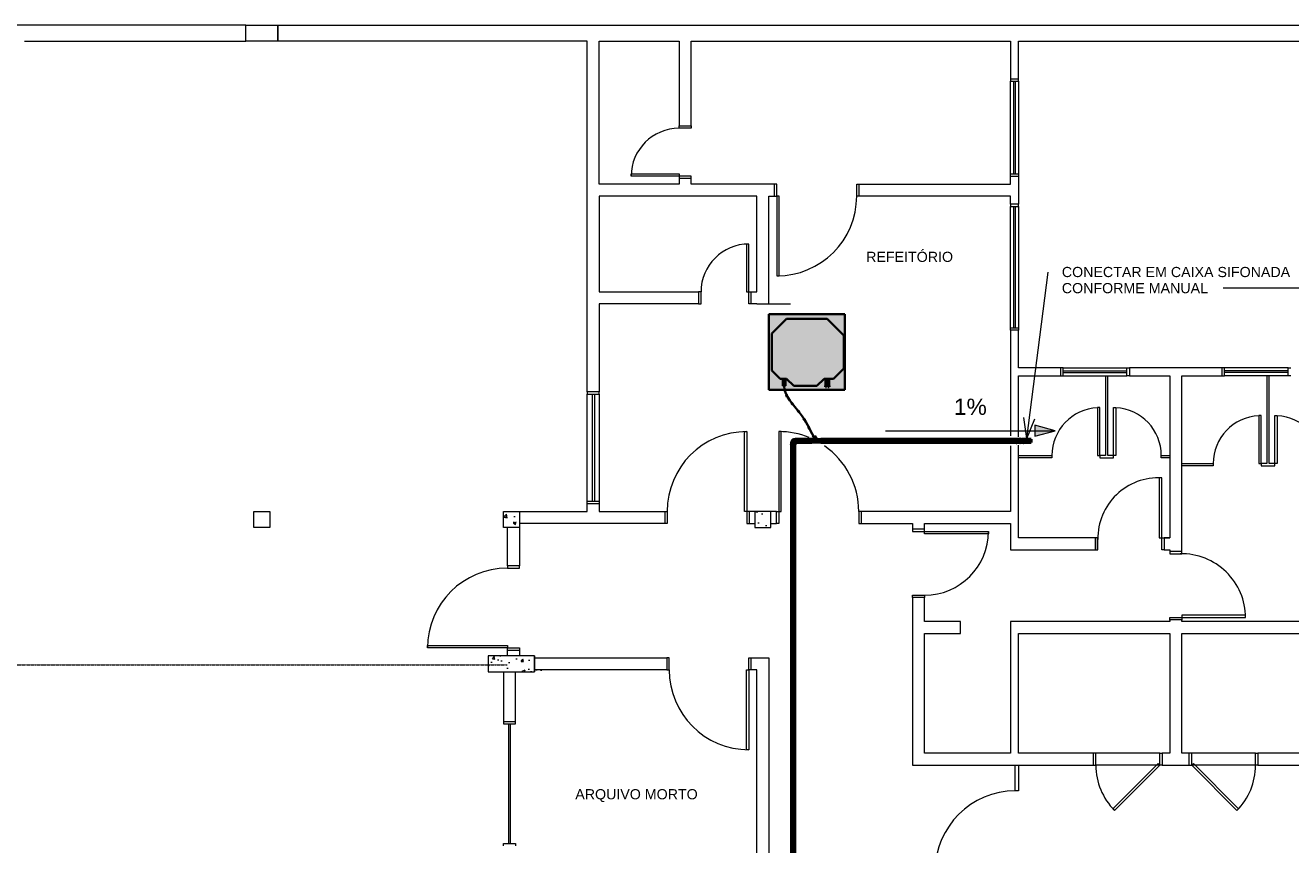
# Model space of a CAD drawing. Header units: millimetres. Extents: x -31934 to 141449, y -11043 to 10357.
# Tile 3 of 13: x -19022 to -3174, y 92 to 10357. Entities that reach past the tile are written whole.
import ezdxf

# ---------------------------------------------------------------- set-up
doc = ezdxf.new("R2010")
doc.units = ezdxf.units.MM
for name, pattern in [('Centro', [30, 12, -6, 6, -6]), ('IMPORT-DASHDOT', [10, 5, -2.5, 0, -2.5]), ('Oculto 1_5', [2.2, 1.5, -0.7])]:
    doc.linetypes.add(name, pattern=pattern)
for name, color, linetype, lineweight in [('A-DETL', 90, 'Oculto 1_5', 9), ('DIVISORIAS', 7, 'Continuous', 9), ('ESQ', 7, 'Continuous', 9), ('G-ANNO-DIMS', 111, 'Continuous', 9), ('G-ANNO-TEXT', 231, 'Continuous', 18), ('M-EQPM', 50, 'Continuous', 35), ('P-PIPE', 3, 'Continuous', 50), ('P-PIPE-CNTR', 3, 'Centro', 35), ('PAREDES', 7, 'Continuous', 9), ('PEM1-Layout Terreo_dwg', 8, 'Continuous', 9), ('PILAR', 7, 'Continuous', 9), ('PROJEÇÃO', 7, 'IMPORT-DASHDOT', 9)]:
    doc.layers.add(name, color=color, linetype=linetype, lineweight=lineweight)
doc.styles.add('Arial_1', font='arial.ttf', dxfattribs={"height": 204})
doc.styles.add('Arial_2', font='arial.ttf', dxfattribs={"height": 127.5})

# ---------------------------------------------------------------- blocks, each defined once
blk = doc.blocks.new('PEM1-Layout Terreo_dwg-1021386-PAVIMENTO TÉRREO TUBULAÇÃO FRIGORIGENA DRENO')
at = {"layer": 'PAREDES'}
h = blk.add_hatch(dxfattribs=at)
h.set_pattern_fill('FP_1', color=256, style=0, pattern_type=2)
h.set_pattern_definition([(50, (76778.18, 29331.68), (358.63, -31.376), [37.5, -412.5]), (355, (76778.18, 29331.68), (-69.376, 376.096), [30, -330]), (100.451, (76808.06, 29329.06), (289.257, 344.717), [31.87, -350.571]), (46.184, (76778.18, 29431.68), (533.62, -82.761), [56.25, -618.75]), (96.636, (76822.65, 29424.8), (467.33, 487.062), [47.805, -525.857]), (351.184, (76778.2, 29431.7), (467.333, 487.06), [45, -495]), (21, (76828.18, 29406.68), (298.454, -201.31), [37.5, -412.5]), (326, (76828.18, 29406.68), (121.657, 362.575), [30, -330]), (71.451, (76853.05, 29389.9), (420.112, 161.262), [31.87, -350.571]), (37.5, (76778.18, 29331.68), (6.08, 166.447), [0, -326, 0, -335, -331.25]), (37.5, (76778.18, 29331.68), (6.08, 166.447), [-661, 0, -331.25]), (7.5, (76778.18, 29331.68), (131.535, 197.206), [0, -191, 0, -318.5, -126.25]), (7.5, (76778.18, 29331.68), (131.535, 197.206), [-509.5, 0, -126.25]), (327.5, (76666.68, 29331.68), (266.9112, -11.2774), [0, -125, 0, -390, -517.5]), (327.5, (76666.68, 29331.68), (266.9112, -11.2774), [-515, 0, -517.5]), (317.5, (76616.68, 29331.68), (291.593, 50.0525), [0, -162.5, 0, -259, -367.5]), (317.5, (76616.68, 29331.68), (291.593, 50.0525), [-421.5, 0, -367.5])])
h.paths.add_polyline_path([(80428, 29332), (80318, 29532), (79738, 29532), (79738, 29332)])
h.paths.add_polyline_path([(83278, 31142), (83278, 31342), (83078, 31342), (83078, 31142)])
h.paths.add_polyline_path([(80128, 31142), (80128, 31342), (79928, 31342), (79928, 31142)])
at = {"layer": 'DIVISORIAS'}
blk.add_line((83103, 33942), (83525, 33942), dxfattribs=at)
at = {"layer": 'DIVISORIAS', "flags": 128}
blk.add_lwpolyline([(86378, 28162), (86378, 27841), (86338, 27841), (86338, 28162)], dxfattribs=at)
at = {"layer": 'ESQ'}
for p, q in [((86278, 35572), (86278, 36732)), ((86318, 36732), (86318, 35572)), ((86338, 36732), (86338, 35572)), ((86378, 36732), (86378, 35572)), ((86278, 33642), (86278, 35162)), ((86318, 35162), (86318, 33642)), ((86338, 35162), (86338, 33642)), ((86378, 35162), (86378, 33642)), ((86938, 33142), (87738, 33142)), ((89758, 33142), (88958, 33142)), ((86938, 33102), (87738, 33102)), ((86938, 33082), (87738, 33082)), ((86938, 33042), (87738, 33042)), ((89758, 33102), (88958, 33102)), ((89758, 33082), (88958, 33082)), ((89758, 33042), (88958, 33042)), ((80978, 31472), (80978, 32809)), ((81038, 32809), (81038, 31472)), ((81068, 32809), (81068, 31472)), ((81128, 32809), (81128, 31472)), ((87398, 32112), (87398, 32142)), ((87568, 32112), (87568, 32142)), ((89418, 32012), (89418, 32042)), ((89588, 32012), (89588, 32042)), ((79993, 28682), (79993, 27182)), ((80013, 28682), (80013, 27182)), ((88148, 28312), (87348, 28312)), ((89348, 28312), (88548, 28312)), ((88148, 28162), (87348, 28162)), ((89348, 28162), (88548, 28162))]:
    blk.add_line(p, q, dxfattribs=at)
at = {"layer": 'ESQ', "flags": 128}
for points in [[(86278, 36762), (86278, 36732), (86378, 36732), (86378, 36762)], [(82278, 36172), (82278, 36142), (82128, 36142), (82128, 36172)], [(82278, 35512), (82278, 35542), (82128, 35542), (82128, 35512)], [(86278, 35542), (86278, 35572), (86378, 35572), (86378, 35542)], [(83323, 35292), (83353, 35292), (83353, 35442), (83323, 35442)], [(84383, 35290), (84353, 35290), (84353, 35440), (84383, 35440)], [(86278, 35192), (86278, 35162), (86378, 35162), (86378, 35192)], [(82373, 33942), (82403, 33942), (82403, 34092), (82373, 34092)], [(83033, 33942), (83003, 33942), (83003, 34092), (83033, 34092)], [(86278, 33612), (86278, 33642), (86378, 33642), (86378, 33612)], [(86908, 33042), (86938, 33042), (86938, 33142), (86908, 33142)], [(87768, 33042), (87738, 33042), (87738, 33142), (87768, 33142)], [(88928, 33042), (88958, 33042), (88958, 33142), (88928, 33142)], [(89788, 33042), (89758, 33042), (89758, 33142), (89788, 33142)], [(87468, 33042), (87468, 32042), (87398, 32042), (87398, 32642), (87368, 32642), (87368, 32042), (87398, 32042), (87398, 32012), (87568, 32012), (87568, 32042), (87568, 32642), (87598, 32642), (87598, 32042), (87568, 32042)], [(87598, 32042), (87498, 32042), (87498, 33042)], [(89488, 33042), (89488, 31942), (89418, 31942), (89418, 32542), (89388, 32542), (89388, 31942), (89418, 31942), (89418, 31912), (89588, 31912), (89588, 31942), (89588, 32542), (89618, 32542), (89618, 31942), (89588, 31942)], [(89618, 31942), (89518, 31942), (89518, 33042)], [(80978, 32839), (80978, 32809), (81128, 32809), (81128, 32839)], [(86378, 32042), (86798, 32042), (86798, 32012), (86378, 32012)], [(88273, 32012), (88168, 32012), (88168, 32042), (88273, 32042)], [(88423, 31942), (88818, 31942), (88818, 31912), (88423, 31912)], [(80978, 31442), (80978, 31472), (81128, 31472), (81128, 31442)], [(81948, 31342), (81978, 31342), (81978, 31192), (81948, 31192)], [(83008, 31342), (82978, 31342), (82978, 31192), (83008, 31192)], [(83348, 31342), (83378, 31342), (83378, 31192), (83348, 31192)], [(84408, 31342), (84378, 31342), (84378, 31192), (84408, 31192)], [(85053, 31122), (85053, 31092), (85203, 31092), (85203, 31122)], [(87343, 30862), (87373, 30862), (87373, 31012), (87343, 31012)], [(88203, 30862), (88173, 30862), (88173, 31012), (88203, 31012)], [(88273, 30841), (88273, 30811), (88423, 30811), (88423, 30841)], [(79978, 30662), (79978, 30632), (80128, 30632), (80128, 30662)], [(85053, 30262), (85053, 30292), (85203, 30292), (85203, 30262)], [(88273, 29981), (88273, 30011), (88423, 30011), (88423, 29981)], [(79978, 29602), (79978, 29632), (80128, 29632), (80128, 29602)], [(81973, 29357), (82003, 29357), (82003, 29507), (81973, 29507)], [(83033, 29357), (83003, 29357), (83003, 29507), (83033, 29507)], [(79928, 28712), (79928, 28682), (80078, 28682), (80078, 28712)], [(87318, 28162), (87348, 28162), (87348, 28312), (87318, 28312)], [(88178, 28162), (88148, 28162), (88148, 28312), (88178, 28312)], [(88518, 28162), (88548, 28162), (88548, 28312), (88518, 28312)], [(89378, 28162), (89348, 28162), (89348, 28312), (89378, 28312)], [(79928, 27152), (79928, 27182), (80078, 27182), (80078, 27152)]]:
    blk.add_lwpolyline(points, dxfattribs=at)
for points in [[(82128, 35542), (81528, 35542), (81528, 35572), (82128, 35572)], [(83353, 35292), (83353, 34292), (83383, 34292), (83383, 35292)], [(83003, 34092), (83003, 34692), (82973, 34692), (82973, 34092)], [(82978, 31342), (82948, 31342), (82948, 32342), (82978, 32342)], [(83378, 31342), (83408, 31342), (83408, 32342), (83378, 32342)], [(88173, 31012), (88173, 31762), (88143, 31762), (88143, 31012)], [(85203, 31092), (86003, 31092), (86003, 31062), (85203, 31062)], [(88423, 30011), (89223, 30011), (89223, 30041), (88423, 30041)], [(79978, 29632), (78978, 29632), (78978, 29662), (79978, 29662)], [(83003, 29357), (83003, 28357), (82973, 28357), (82973, 29357)], [(87561, 27617), (88127, 28183), (88148, 28162), (87582, 27596)], [(89135, 27617), (88569, 28183), (88548, 28162), (89114, 27596)]]:
    blk.add_lwpolyline(points, close=True, dxfattribs=at)
at = {"layer": 'ESQ'}
for centre, radius, start, end in [((82128, 35542), 600, 90, 180), ((83353, 35292), 1000, 270, 0), ((83003, 34092), 600, 90, 180), ((87398, 32042), 600, 92.8624, 180), ((87568, 32042), 600, 0, 87.1376), ((89418, 31942), 600, 92.8624, 180), ((89588, 31942), 600, 0, 87.1376), ((82978, 31342), 1000, 90, 180), ((83378, 31342), 1000, 67.675, 90), ((83378, 31342), 1000, 0, 55.2359), ((88132, 31004), 759, 86.9015, 180.8991), ((85203, 31092), 800, 270, 360), ((88423, 30011), 800, 0, 91.4063), ((79978, 29632), 1000, 90, 180), ((83003, 29357), 1000, 180, 270), ((88148, 28162), 800, 180, 225), ((88548, 28162), 800, 315, 0), ((86338, 26841), 1000, 90, 180)]:
    blk.add_arc(centre, radius, start, end, dxfattribs=at)
at = {"layer": 'PAREDES'}
for p, q in [((73928, 37232), (76703, 37232)), ((86378, 32278), (86378, 33042)), ((86378, 31412), (86378, 32173)), ((86378, 31367), (86378, 32173)), ((83253, 31342), (83103, 31342))]:
    blk.add_line(p, q, dxfattribs=at)
at = {"layer": 'PAREDES', "flags": 128}
for points in [[(76703, 37432), (61028, 37432), (61028, 17532), (64928, 17532), (64928, 17632), (67928, 17632), (67928, 17532), (69128, 17532), (69128, 17632), (71978, 17632), (71978, 17832), (61228, 17832), (61228, 37232)], [(83103, 33942), (83033, 33942), (83033, 34092), (83103, 34092), (83103, 35292), (81128, 35292), (81128, 34092), (82373, 34092), (82373, 33942), (81128, 33942), (81128, 32842), (80978, 32842), (80978, 37232), (77103, 37232), (77103, 37432), (90319, 37432)], [(83253, 33942), (83253, 35292), (83323, 35292), (83323, 35442), (82278, 35442), (82278, 35512), (82128, 35512), (82128, 35442), (81128, 35442), (81128, 37232), (82128, 37232), (82128, 36172), (82278, 36172), (82278, 37232), (86278, 37232), (86278, 36762), (86378, 36762), (86378, 37232), (90219, 37232)], [(84383, 35290), (84383, 35440), (86278, 35440), (86278, 35542), (86378, 35542), (86378, 35292), (86378, 35192), (86278, 35192), (86278, 35292), (84383, 35292)], [(86378, 32278), (86378, 33042), (86908, 33042), (86908, 33142), (86378, 33142), (86378, 33612), (86278, 33612), (86278, 32288)], [(86378, 32278), (86378, 33042), (86908, 33042)], [(90318, 29962), (88423, 29962), (88423, 29982), (88273, 29982), (88273, 29962), (86278, 29962), (86278, 28312), (85203, 28312), (85203, 29812), (85653, 29812), (85653, 29962), (85203, 29962), (85203, 30262), (85053, 30262), (85053, 28162), (87318, 28162), (87318, 28312), (86378, 28312), (86378, 29812), (88273, 29812), (88273, 28312), (88178, 28312), (88178, 28162), (88518, 28162), (88518, 28312), (88423, 28312), (88423, 29812), (90318, 29812)], [(86278, 32163), (86278, 31348), (86278, 31342), (84408, 31342), (84408, 31192), (85053, 31192), (85053, 31122), (85203, 31122), (85203, 31192), (86278, 31192), (86278, 30862), (87343, 30862), (87343, 31012), (87343, 30862), (87343, 31012), (86378, 31012), (86378, 32173)], [(80128, 31342), (80978, 31342), (80978, 31442), (81128, 31442), (81128, 31342), (81948, 31342), (81948, 31192), (80128, 31192)], [(83078, 31342), (83008, 31342), (83008, 31192), (83078, 31192)], [(83278, 31192), (83348, 31192), (83348, 31342), (83278, 31342)], [(80128, 31142), (80128, 30662), (79978, 30662), (79978, 31142)], [(79978, 29532), (79978, 29602), (80128, 29602), (80128, 29532)], [(80318, 29507), (81973, 29507), (81973, 29357), (80318, 29357)], [(83103, 26362), (83103, 26372), (83103, 29287), (83103, 29357), (83033, 29357), (83033, 29507), (83253, 29507), (83253, 28312), (83253, 26512), (83494, 26512)], [(79928, 29332), (79928, 28712), (80078, 28712), (80078, 29332)], [(90318, 28312), (89378, 28312), (89378, 28162), (90318, 28162)]]:
    blk.add_lwpolyline(points, dxfattribs=at)
blk.add_lwpolyline([(88273, 31012), (88203, 31012), (88203, 30862), (88273, 30862), (88273, 30842), (88423, 30842), (88423, 33042), (88928, 33042), (88928, 33142), (87768, 33142), (87768, 33042), (88273, 33042), (88273, 31012), (88203, 31012)], close=True, dxfattribs=at)
at = {"layer": 'PILAR', "flags": 128}
for points in [[(76703, 37432), (77103, 37432), (77103, 37232), (76703, 37232)], [(76803, 31342), (77003, 31342), (77003, 31142), (76803, 31142)], [(79928, 31342), (80128, 31342), (80128, 31142), (79928, 31142)], [(83078, 31142), (83278, 31142), (83278, 31342), (83078, 31342)], [(79738, 29532), (79738, 29332), (80318, 29332), (80318, 29532)], [(80318, 29332), (80318, 29532)]]:
    blk.add_lwpolyline(points, close=True, dxfattribs=at)
at = {"layer": 'PROJEÇÃO'}
blk.add_line((73628, 29422), (79978, 29422), dxfattribs=at)
blk = doc.blocks.new('Midea_VRF_Indoor_4-way Cassette_MI-56_71_80_Q4_DHN1-D _2nd DC_ - MI2-71Q4DHN1-V1-PAVIMENTO TÉRREO TUBULAÇÃO FRIGORIGENA DRENO')
at = {"layer": 'M-EQPM', "linetype": 'Oculto 1_5', "lineweight": 9}
h = blk.add_hatch(color=256, dxfattribs=at)
h.paths.add_polyline_path([(475, 215), (475, 475), (-475, 475), (-475, -475), (475, -475), (475, 125)])
h.paths.add_polyline_path([(438, 273), (438, 265), (426, 266), (426, 281), (438, 281), (438, 275)])
h.paths.add_polyline_path([(435, 242), (435, 234), (426, 235), (426, 244), (435, 244), (435, 242)])
h.paths.add_polyline_path([(425, 280), (425, 265), (335, 265), (335, 244), (425, 244), (425, 235), (335, 235), (335, 215), (425, 125), (425, -165), (335, -255), (335, -269), (425, -270), (425, -301), (335, -301), (335, -335), (230, -440), (-230, -440), (-415, -255), (-415, 255), (-206, 464), (206, 464), (335, 335), (335, 281), (425, 281)])
for points in [[(425, -165), (425, 125), (335, 215), (335, 335), (206, 464), (-206, 464), (-415, 255), (-415, -255), (-230, -440), (230, -440), (335, -335), (335, -255)], [(425, 281), (335, 281), (335, 265), (425, 266), (425, 281)], [(425, 243), (425, 244), (335, 244), (335, 235), (425, 235), (425, 242)], [(425, -274), (425, -269), (335, -270), (335, -301), (425, -300), (425, -277)]]:
    blk.add_hatch(color=256, dxfattribs=at).paths.add_polyline_path(points)
at = {"layer": 'A-DETL'}
for p, q in [((425, 244), (425, 244)), ((425, 235), (425, 235))]:
    blk.add_line(p, q, dxfattribs=at)
at = {"layer": 'M-EQPM'}
for p, q in [((0, 475), (-475, 475)), ((-475, 475), (-475, -475)), ((-475, -475), (-475, 475)), ((-475, 475), (475, 475)), ((-206, 464), (-415, 255)), ((-415, 255), (-206, 464)), ((206, 464), (-206, 464)), ((-206, 464), (206, 464)), ((475, 475), (0, 475)), ((335, 335), (206, 464)), ((206, 464), (335, 335)), ((335, 215), (335, 335)), ((335, 335), (335, 215)), ((475, -475), (475, 475)), ((475, 475), (475, -475)), ((-415, 255), (-415, -255)), ((-415, -255), (-415, 255)), ((425, 281), (335, 281)), ((335, 265), (425, 265)), ((425, 244), (335, 244)), ((335, 235), (425, 235)), ((425, 125), (335, 215)), ((335, 215), (425, 125)), ((425, 265), (425, 281)), ((425, 235), (425, 244)), ((425, -165), (425, 125)), ((425, 125), (425, -165)), ((-415, -255), (-230, -440)), ((-230, -440), (-415, -255)), ((335, -255), (425, -165)), ((425, -165), (335, -255)), ((335, -335), (335, -255)), ((335, -255), (335, -335)), ((425, -269), (335, -269)), ((335, -301), (425, -301)), ((425, -301), (425, -269)), ((-475, -475), (475, -475)), ((475, -475), (-475, -475)), ((-230, -440), (230, -440)), ((230, -440), (-230, -440)), ((230, -440), (335, -335)), ((335, -335), (230, -440))]:
    blk.add_line(p, q, dxfattribs=at)
blk = doc.blocks.new('Cotovelo - PVC - CW - Padrão-1011516-PAVIMENTO TÉRREO TUBULAÇÃO FRIGORIGENA DRENO')
at = {"layer": 'P-PIPE', "lineweight": 9}
for points in [[(-9382, 5106), (-9383, 5111), (-9425, 5111), (-9428, 5111), (-9428, 5106), (-9385, 5106), (-9383, 5106)], [(-9425, 5106), (-9425, 5106), (-9428, 5106)], [(-9426, 5111), (-9385, 5111), (-9384, 5111), (-9385, 5128), (-9426, 5128), (-9426, 5128), (-9426, 5111)], [(-9382, 5130), (-9366, 5130), (-9366, 5172), (-9382, 5171), (-9382, 5130)], [(-9360, 5127), (-9360, 5174), (-9366, 5173), (-9366, 5127)]]:
    blk.add_hatch(color=120, dxfattribs=at).paths.add_polyline_path(points)
h = blk.add_hatch(color=120, dxfattribs=at)
h.paths.add_polyline_path([(-9385, 5131), (-9387, 5131), (-9385, 5132), (-9385, 5131)])
h.paths.add_polyline_path([(-9387, 5128), (-9385, 5131), (-9382, 5134), (-9382, 5170), (-9388, 5169), (-9393, 5168), (-9404, 5163), (-9413, 5156), (-9420, 5145), (-9423, 5135), (-9423, 5128), (-9387, 5128)])
h.paths.add_polyline_path([(-9385, 5135), (-9385, 5135), (-9383, 5136)])
at = {"layer": 'A-DETL', "color": 120, "linetype": 'Continuous', "flags": 128}
blk.add_lwpolyline([(-9385, 5130), (-9385, 5130), (-9385, 5130), (-9385, 5130), (-9385, 5130), (-9385, 5131), (-9384, 5131), (-9384, 5131)], dxfattribs=at)
at = {"layer": 'A-DETL', "color": 120, "linetype": 'Continuous'}
blk.add_ellipse((-9405, 5106), major_axis=(23.3, 0), ratio=0.01, start_param=3.665191, end_param=5.759587, dxfattribs=at)
at = {"layer": 'P-PIPE', "color": 4}
for p, q in [((-9428, 5111), (-9428, 5106)), ((-9426, 5128), (-9426, 5111)), ((-9384, 5111), (-9384, 5128)), ((-9366, 5172), (-9382, 5172)), ((-9382, 5172), (-9382, 5130)), ((-9382, 5130), (-9366, 5130)), ((-9382, 5106), (-9382, 5111)), ((-9360, 5174), (-9366, 5174)), ((-9366, 5174), (-9366, 5127)), ((-9366, 5127), (-9360, 5127)), ((-9360, 5127), (-9360, 5174))]:
    blk.add_line(p, q, dxfattribs=at)
at = {"layer": 'P-PIPE', "color": 4, "flags": 128}
for points in [[(-9382, 5170), (-9384, 5170), (-9385, 5170), (-9387, 5170), (-9389, 5169), (-9391, 5169), (-9392, 5169), (-9394, 5168), (-9395, 5168), (-9397, 5167), (-9399, 5167), (-9400, 5166), (-9402, 5165), (-9403, 5164), (-9405, 5164), (-9406, 5163), (-9407, 5162), (-9409, 5161), (-9410, 5159), (-9411, 5158), (-9412, 5157), (-9414, 5156), (-9415, 5155), (-9416, 5153), (-9417, 5152), (-9418, 5151), (-9419, 5149), (-9419, 5148), (-9420, 5146), (-9421, 5145), (-9421, 5143), (-9422, 5141), (-9423, 5140), (-9423, 5138), (-9423, 5137), (-9424, 5135), (-9424, 5133), (-9424, 5132), (-9424, 5130), (-9424, 5128), (-9424, 5128)], [(-9386, 5128), (-9386, 5128), (-9386, 5128), (-9386, 5128), (-9386, 5128), (-9386, 5128), (-9386, 5129), (-9386, 5129), (-9386, 5129), (-9386, 5129), (-9386, 5129), (-9386, 5129), (-9385, 5129), (-9385, 5130), (-9385, 5130), (-9385, 5130), (-9385, 5130), (-9385, 5130), (-9385, 5130), (-9385, 5130), (-9385, 5130), (-9385, 5131), (-9384, 5131), (-9384, 5131), (-9384, 5131), (-9384, 5131), (-9384, 5131), (-9384, 5131), (-9384, 5131), (-9384, 5131), (-9383, 5131), (-9383, 5131), (-9383, 5131), (-9383, 5131), (-9383, 5131), (-9383, 5131), (-9383, 5131), (-9382, 5131), (-9382, 5131), (-9382, 5131), (-9382, 5131)]]:
    blk.add_lwpolyline(points, dxfattribs=at)
at = {"layer": 'P-PIPE', "color": 4}
for centre, major_axis, start_param, end_param in [((-9405, 5111), (-23.3, 0), 3.141593, 6.283185), ((-9405, 5106), (23.3, 0), 0, 3.141593), ((-9405, 5106), (23.3, 0), 3.403392, 3.665191), ((-9405, 5128), (21.2, 0), 0, 3.141593), ((-9405, 5106), (23.3, 0), 5.759587, 6.021386)]:
    blk.add_ellipse(centre, major_axis=major_axis, ratio=0.01, start_param=start_param, end_param=end_param, dxfattribs=at)
blk = doc.blocks.new('Cotovelo - PVC - CW - Padrão-V13-PAVIMENTO TÉRREO TUBULAÇÃO FRIGORIGENA DRENO')
at = {"layer": 'P-PIPE', "lineweight": 9}
for points in [[(-6542, 5153), (-6542, 5170), (-6550, 5169), (-6547, 5165), (-6544, 5160), (-6543, 5156)], [(-6542, 5132), (-6543, 5144), (-6547, 5136), (-6549, 5132), (-6545, 5132)], [(-6526, 5151), (-6526, 5172), (-6542, 5171), (-6542, 5151)], [(-6526, 5130), (-6526, 5151), (-6542, 5151), (-6542, 5145), (-6542, 5130)], [(-6520, 5151), (-6520, 5174), (-6526, 5173), (-6526, 5151), (-6520, 5151)], [(-6526, 5127), (-6520, 5128), (-6520, 5151), (-6526, 5151), (-6526, 5128)]]:
    blk.add_hatch(color=120, dxfattribs=at).paths.add_polyline_path(points)
at = {"layer": 'A-DETL', "color": 120, "linetype": 'Continuous', "flags": 128}
for points in [[(-6584, 5151), (-6584, 5151), (-6584, 5152), (-6584, 5153), (-6584, 5154), (-6584, 5155), (-6584, 5155), (-6584, 5156), (-6583, 5157), (-6583, 5157), (-6583, 5158), (-6583, 5159), (-6582, 5160), (-6582, 5160), (-6581, 5161), (-6581, 5162), (-6581, 5162), (-6580, 5163), (-6580, 5163), (-6579, 5164), (-6579, 5165), (-6578, 5165), (-6577, 5166), (-6577, 5166), (-6576, 5166), (-6576, 5167), (-6575, 5167), (-6574, 5168), (-6573, 5168), (-6573, 5168), (-6572, 5169), (-6571, 5169), (-6571, 5169), (-6570, 5169), (-6569, 5170), (-6569, 5170)], [(-6566, 5131), (-6567, 5132), (-6567, 5132), (-6568, 5132), (-6569, 5132), (-6570, 5132), (-6570, 5132), (-6571, 5132), (-6572, 5133), (-6573, 5133), (-6573, 5133), (-6574, 5134), (-6575, 5134), (-6575, 5134), (-6576, 5135), (-6577, 5135), (-6577, 5136), (-6578, 5136), (-6578, 5137), (-6579, 5137), (-6579, 5138), (-6580, 5138), (-6580, 5139), (-6581, 5140), (-6581, 5140), (-6582, 5141), (-6582, 5142), (-6582, 5142), (-6583, 5143), (-6583, 5144), (-6583, 5144), (-6584, 5145), (-6584, 5146), (-6584, 5147), (-6584, 5147), (-6584, 5148), (-6584, 5149), (-6584, 5150), (-6584, 5151), (-6584, 5151)], [(-6568, 5170), (-6568, 5170), (-6567, 5170), (-6566, 5170), (-6566, 5170)], [(-6565, 5170), (-6564, 5170), (-6564, 5170), (-6564, 5170), (-6564, 5170), (-6563, 5170), (-6563, 5170), (-6563, 5170), (-6562, 5170), (-6562, 5170), (-6561, 5170), (-6561, 5170), (-6560, 5170)], [(-6560, 5131), (-6561, 5131), (-6561, 5131), (-6562, 5131), (-6562, 5131), (-6563, 5131), (-6563, 5131), (-6564, 5131), (-6564, 5131), (-6564, 5131), (-6564, 5131), (-6565, 5131)]]:
    blk.add_lwpolyline(points, dxfattribs=at)
at = {"layer": 'A-DETL', "color": 120, "linetype": 'Continuous'}
for start, end in [(124.8943, 165), (165, 165.4232), (167.1812, 180), (180, 192.8188), (194.5768, 195), (195, 234.9099)]:
    blk.add_arc((-6565, 5151), 23.3, start, end, dxfattribs=at)
at = {"layer": 'P-PIPE', "color": 4}
for p, q in [((-6526, 5172), (-6542, 5172)), ((-6542, 5172), (-6542, 5153)), ((-6542, 5148), (-6542, 5130)), ((-6542, 5130), (-6526, 5130)), ((-6520, 5174), (-6526, 5174)), ((-6526, 5174), (-6526, 5151)), ((-6526, 5151), (-6526, 5127)), ((-6526, 5127), (-6520, 5127)), ((-6520, 5151), (-6520, 5174)), ((-6520, 5127), (-6520, 5151))]:
    blk.add_line(p, q, dxfattribs=at)
at = {"layer": 'P-PIPE', "color": 4, "flags": 128}
for points in [[(-6552, 5170), (-6551, 5170), (-6550, 5170), (-6550, 5170), (-6549, 5170), (-6548, 5170), (-6547, 5170), (-6546, 5170), (-6545, 5170), (-6544, 5170), (-6543, 5170), (-6542, 5170), (-6542, 5170)], [(-6542, 5131), (-6543, 5131), (-6544, 5131), (-6545, 5131), (-6546, 5131), (-6547, 5131), (-6548, 5131), (-6548, 5131), (-6549, 5131), (-6550, 5131), (-6551, 5131), (-6552, 5131)]]:
    blk.add_lwpolyline(points, dxfattribs=at)
blk = doc.blocks.new('Cotovelo - PVC - CW - Padrão-1119545-PAVIMENTO TÉRREO TUBULAÇÃO FRIGORIGENA DRENO')
at = {"layer": 'P-PIPE', "lineweight": 9}
for points in [[(-6604, 5151), (-6604, 5174), (-6610, 5173), (-6610, 5151), (-6604, 5151)], [(-6610, 5127), (-6604, 5128), (-6604, 5151), (-6610, 5151), (-6610, 5128)], [(-6604, 5151), (-6588, 5151), (-6588, 5172), (-6604, 5171), (-6604, 5151)], [(-6588, 5130), (-6588, 5145), (-6588, 5151), (-6604, 5151), (-6604, 5130)], [(-6557, 5151), (-6546, 5151), (-6547, 5155), (-6553, 5165), (-6564, 5169), (-6568, 5170), (-6569, 5169), (-6572, 5170), (-6588, 5169), (-6588, 5151), (-6559, 5151)], [(-6564, 5132), (-6561, 5133), (-6561, 5134), (-6553, 5137), (-6551, 5138), (-6547, 5147), (-6547, 5151), (-6588, 5151), (-6588, 5132), (-6564, 5132)], [(-6565, 5127), (-6559, 5128), (-6551, 5132), (-6547, 5137), (-6544, 5141), (-6543, 5145), (-6542, 5151), (-6543, 5157), (-6547, 5165), (-6551, 5169), (-6555, 5172), (-6562, 5174), (-6568, 5174), (-6572, 5173), (-6577, 5170), (-6572, 5171), (-6568, 5171), (-6562, 5171), (-6559, 5171), (-6552, 5167), (-6548, 5163), (-6546, 5159), (-6545, 5156), (-6544, 5151), (-6546, 5142), (-6549, 5137), (-6552, 5134), (-6555, 5132), (-6562, 5130), (-6568, 5130), (-6573, 5131), (-6577, 5132), (-6578, 5132), (-6575, 5130), (-6568, 5128)], [(-6565, 5130), (-6560, 5130), (-6552, 5135), (-6548, 5138), (-6546, 5142), (-6545, 5145), (-6544, 5151), (-6546, 5159), (-6549, 5164), (-6552, 5167), (-6558, 5170), (-6562, 5171), (-6568, 5171), (-6574, 5170), (-6561, 5169), (-6553, 5166), (-6549, 5161), (-6547, 5155), (-6546, 5151), (-6548, 5142), (-6552, 5137), (-6558, 5133), (-6564, 5132), (-6575, 5133), (-6575, 5132), (-6571, 5130)]]:
    blk.add_hatch(color=120, dxfattribs=at).paths.add_polyline_path(points)
at = {"layer": 'A-DETL', "color": 120, "linetype": 'Continuous'}
for start_param, end_param in [(0.523599, 1.570796), (1.570796, 2.617994)]:
    blk.add_ellipse((-6610, 5151), major_axis=(0, 23.3), ratio=0.01, start_param=start_param, end_param=end_param, dxfattribs=at)
at = {"layer": 'P-PIPE', "color": 4}
for p, q in [((-6604, 5174), (-6610, 5174)), ((-6610, 5127), (-6604, 5127)), ((-6588, 5172), (-6604, 5172)), ((-6604, 5130), (-6588, 5130))]:
    blk.add_line(p, q, dxfattribs=at)
at = {"layer": 'P-PIPE', "color": 4, "flags": 128}
for points in [[(-6565, 5170), (-6565, 5170), (-6565, 5170), (-6565, 5170), (-6565, 5170), (-6566, 5170), (-6566, 5170), (-6566, 5170), (-6566, 5170), (-6567, 5170), (-6567, 5170), (-6567, 5170), (-6568, 5170), (-6568, 5170), (-6569, 5170), (-6569, 5170), (-6570, 5170), (-6570, 5170), (-6571, 5170), (-6571, 5170), (-6572, 5170), (-6573, 5170), (-6573, 5170), (-6574, 5170), (-6575, 5170), (-6576, 5170), (-6576, 5170), (-6577, 5170), (-6578, 5170), (-6579, 5170), (-6580, 5170), (-6581, 5170), (-6582, 5170), (-6582, 5170), (-6583, 5170), (-6584, 5170), (-6585, 5170), (-6586, 5170), (-6587, 5170), (-6588, 5170), (-6588, 5170)], [(-6588, 5131), (-6587, 5131), (-6586, 5131), (-6585, 5131), (-6584, 5131), (-6583, 5131), (-6582, 5131), (-6582, 5131), (-6581, 5131), (-6580, 5131), (-6579, 5131), (-6578, 5131), (-6577, 5131), (-6576, 5131), (-6576, 5131), (-6575, 5131), (-6574, 5131), (-6573, 5131), (-6573, 5131), (-6572, 5131), (-6571, 5131), (-6571, 5131), (-6570, 5131), (-6570, 5131), (-6569, 5131), (-6569, 5131), (-6568, 5131), (-6568, 5131), (-6567, 5131), (-6567, 5131), (-6567, 5131), (-6566, 5131), (-6566, 5131), (-6566, 5131), (-6566, 5131), (-6565, 5131), (-6565, 5131), (-6565, 5131), (-6565, 5131), (-6565, 5131)]]:
    blk.add_lwpolyline(points, dxfattribs=at)
at = {"layer": 'P-PIPE', "color": 4}
for radius, start, end in [(23.3, 0, 124.7719), (23.3, 235.0323, 0), (21.2, 240, 0), (21.2, 0, 114.9435), (19.3, 100, 103.9338), (19.3, 262.1207, 0), (19.2, 0, 97.0187)]:
    blk.add_arc((-6565, 5151), radius, start, end, dxfattribs=at)
for centre, major_axis, start_param, end_param in [((-6610, 5151), (0, 23.3), 4.712389, 6.283185), ((-6610, 5151), (0, 23.3), 0.261799, 0.523599), ((-6610, 5151), (0, 23.3), 3.141593, 4.712389), ((-6610, 5151), (0, 23.3), 2.617994, 2.879793), ((-6604, 5151), (0, 23.3), 4.712389, 6.283185), ((-6604, 5151), (0, 23.3), 3.141593, 4.712389), ((-6588, 5151), (0, 21.2), 4.712389, 6.283185), ((-6588, 5151), (0, 21.2), 3.141593, 4.712389)]:
    blk.add_ellipse(centre, major_axis=major_axis, ratio=0.01, start_param=start_param, end_param=end_param, dxfattribs=at)

msp = doc.modelspace()

# ---------------------------------------------------------------- hatches: boundary and pattern name
at = {"layer": 'G-ANNO-DIMS'}
msp.add_hatch(color=256, dxfattribs=at).paths.add_polyline_path([(-6125, 5278), (-6380, 5347), (-6380, 5210)])
at = {"layer": 'P-PIPE'}
for color, points in [(4, [(-8990, 5829), (-8989, 5829), (-8989, 5838), (-8999, 5838), (-8998, 5829), (-8991, 5829)]), (4, [(-8954, 5826), (-8952, 5826), (-8953, 5838), (-8968, 5838), (-8967, 5826), (-8956, 5826)]), (130, [(-9425, -3117), (-9410, -3117), (-9405, -3117), (-9405, 5106), (-9425, 5106), (-9425, -2934)]), (130, [(-9385, -3117), (-9386, 5106), (-9405, 5106), (-9405, -3117), (-9386, -3117)]), (130, [(-9333, 5151), (-9170, 5151), (-9170, 5171), (-9360, 5170), (-9360, 5151)]), (130, [(-9333, 5131), (-9170, 5131), (-9170, 5151), (-9360, 5151), (-9360, 5131)]), (130, [(-9151, 5134), (-9151, 5167), (-9170, 5167), (-9170, 5134)]), (130, [(-9151, 5178), (-9122, 5196), (-9132, 5212), (-9160, 5194), (-9151, 5179)]), (130, [(-9079, 5135), (-9079, 5167), (-9106, 5166), (-9115, 5151), (-9143, 5166), (-9151, 5165), (-9151, 5135)]), (130, [(-9115, 5151), (-9106, 5168), (-9123, 5195), (-9150, 5178), (-9141, 5166), (-9120, 5153)]), (130, [(-9079, 5134), (-9060, 5135), (-9060, 5167), (-9079, 5167), (-9079, 5135)]), (130, [(-8924, 5151), (-6610, 5151), (-6610, 5171), (-9060, 5170), (-9060, 5151)]), (130, [(-6610, 5131), (-6610, 5146), (-6610, 5151), (-9060, 5151), (-9060, 5131), (-6674, 5131)]), (130, [(-6520, 5151), (-6425, 5151), (-6425, 5171), (-6520, 5170), (-6520, 5156)]), (130, [(-6425, 5131), (-6425, 5151), (-6520, 5151), (-6520, 5131), (-6469, 5131)])]:
    msp.add_hatch(color=color, dxfattribs=at).paths.add_polyline_path(points)
h = msp.add_hatch(color=4, dxfattribs=at)
h.paths.add_polyline_path([(-6564, 5132), (-6559, 5133), (-6553, 5136), (-6549, 5141), (-6552, 5137), (-6561, 5134), (-6561, 5134), (-6561, 5133), (-6564, 5132)])
h.paths.add_polyline_path([(-6547, 5147), (-6548, 5149), (-6547, 5147)])
h.paths.add_polyline_path([(-6547, 5155), (-6548, 5159), (-6552, 5165), (-6557, 5168), (-6564, 5170), (-6564, 5169), (-6558, 5167), (-6551, 5163), (-6547, 5155)])
h.paths.add_polyline_path([(-6569, 5169), (-6569, 5170), (-6569, 5169)])

# ---------------------------------------------------------------- linework, layer by layer
at = {"layer": 'A-DETL', "color": 120, "linetype": 'Continuous'}
for p, q in [((-8999, 5838), (-8999, 5838)), ((-8999, 5838), (-8999, 5838)), ((-8999, 5829), (-8999, 5829)), ((-8999, 5829), (-8999, 5829)), ((-8989, 5838), (-8989, 5838)), ((-8989, 5838), (-8989, 5838)), ((-8989, 5829), (-8989, 5829)), ((-8989, 5829), (-8989, 5829))]:
    msp.add_line(p, q, dxfattribs=at)
for centre, radius, start, end in [((-6565, 5151), 20, 135, 180), ((-6565, 5151), 20, 180, 262.2099), ((-6565, 5151), 20, 97.5872, 135), ((-6565, 5141), 10, 90, 246.0171), ((-6565, 5151), 20, 90, 96.82), ((-6565, 5151), 20, 263.18, 276.8173), ((-6565, 5141), 10, 257.7879, 258.6875), ((-6565, 5141), 10, 260.0962, 270), ((-6565, 5151), 20, 83.1827, 90), ((-6565, 5161), 10, 80.0988, 90), ((-6565, 5161), 10, 270, 30), ((-6565, 5161), 10, 77.7933, 78.6904), ((-6565, 5161), 10, 30, 46.2233), ((-6565, 5151), 20, 45, 53.9594), ((-6565, 5151), 20, 306.0406, 322.0244), ((-6565, 5151), 20, 37.9756, 45), ((-6565, 5151), 20, 10.7052, 14.7543), ((-6565, 5151), 20, 345.2457, 349.2948), ((-6565, 5151), 20, 0, 9.3576), ((-6565, 5151), 20, 350.6424, 0)]:
    msp.add_arc(centre, radius, start, end, dxfattribs=at)
for centre, major_axis, start_param, end_param in [((-9405, 5106), (20, 0), 2.19965, 2.356194), ((-9405, 5106), (20, 0), 0.785398, 0.941943), ((-9060, 5151), (0, 20), 0.523599, 1.570796), ((-9060, 5151), (0, 20), 1.570796, 2.617994), ((-6610, 5151), (0, 20), 5.341242, 5.497787), ((-6610, 5151), (0, 20), 3.926991, 4.083536)]:
    msp.add_ellipse(centre, major_axis=major_axis, ratio=0.01, start_param=start_param, end_param=end_param, dxfattribs=at)
at = {"layer": 'G-ANNO-DIMS'}
for p, q in [((-8250, 5278), (-6125, 5278)), ((-6125, 5278), (-6380, 5347)), ((-6380, 5347), (-6380, 5210)), ((-6380, 5210), (-6125, 5278))]:
    msp.add_line(p, q, dxfattribs=at)
at = {"layer": 'G-ANNO-TEXT', "color": 10, "lineweight": 9}
for p, q in [((-6480, 5181), (-6213, 7266)), ((-2988, 7064), (-4018, 7064)), ((-6480, 5181), (-6515, 5442)), ((-6480, 5181), (-6380, 5425))]:
    msp.add_line(p, q, dxfattribs=at)
at = {"layer": 'P-PIPE', "color": 130, "lineweight": 35}
for p, q in [((-9473, 5727), (-9501, 5712)), ((-9405, 5627), (-9429, 5607)), ((-9325, 5532), (-9350, 5512)), ((-9253, 5429), (-9280, 5412)), ((-9192, 5320), (-9220, 5305))]:
    msp.add_line(p, q, dxfattribs=at)
at = {"layer": 'P-PIPE', "color": 4}
for p, q in [((-8999, 5839), (-8999, 5838)), ((-8999, 5838), (-8999, 5829)), ((-8999, 5838), (-8989, 5838)), ((-8999, 5838), (-8999, 5838)), ((-8999, 5829), (-8999, 5829)), ((-8999, 5829), (-8989, 5829)), ((-8989, 5838), (-8989, 5839)), ((-8989, 5829), (-8989, 5838)), ((-8989, 5838), (-8989, 5838)), ((-8989, 5829), (-8989, 5829)), ((-8969, 5838), (-8969, 5826)), ((-8969, 5838), (-8952, 5838)), ((-8969, 5838), (-8968, 5838)), ((-8969, 5826), (-8968, 5826)), ((-8969, 5826), (-8952, 5826)), ((-8968, 5839), (-8968, 5838)), ((-8952, 5838), (-8952, 5839)), ((-8952, 5826), (-8952, 5838)), ((-8952, 5838), (-8952, 5838)), ((-8952, 5826), (-8952, 5826)), ((-9425, 5106), (-9425, -3117)), ((-9385, -3117), (-9385, 5106)), ((-9170, 5171), (-9360, 5171)), ((-9360, 5131), (-9170, 5131)), ((-9170, 5131), (-9170, 5171)), ((-9151, 5167), (-9170, 5167)), ((-9170, 5134), (-9151, 5134)), ((-9132, 5212), (-9160, 5195)), ((-9160, 5195), (-9151, 5178)), ((-9151, 5178), (-9122, 5195)), ((-9143, 5167), (-9151, 5167)), ((-9151, 5134), (-9151, 5167)), ((-9151, 5135), (-9079, 5135)), ((-9150, 5179), (-9143, 5167)), ((-9122, 5195), (-9132, 5212)), ((-9106, 5167), (-9122, 5195)), ((-9079, 5167), (-9106, 5167)), ((-9060, 5167), (-9079, 5167)), ((-9079, 5167), (-9079, 5134)), ((-9079, 5134), (-9060, 5134)), ((-6610, 5171), (-9060, 5171)), ((-9060, 5134), (-9060, 5167)), ((-9060, 5131), (-6610, 5131)), ((-6425, 5171), (-6520, 5171)), ((-6520, 5131), (-6425, 5131)), ((-6425, 5131), (-6425, 5171))]:
    msp.add_line(p, q, dxfattribs=at)
at = {"layer": 'P-PIPE', "color": 130, "lineweight": 35}
for centre, radius, start, end in [((-6565, 5141), 10, 246.3148, 257.4902), ((-6565, 5161), 10, 46.521, 77.4956), ((-6565, 5151), 20, 54.4445, 81.9958), ((-6565, 5151), 20, 278.0042, 305.5555), ((-6565, 5151), 20, 14.9001, 36.8589), ((-6565, 5151), 20, 323.1411, 345.0999)]:
    msp.add_arc(centre, radius, start, end, dxfattribs=at)
at = {"layer": 'P-PIPE', "color": 4}
for centre, major_axis, start_param, end_param in [((-9405, 5106), (20, 0), 2.356194, 3.141593), ((-9405, 5106), (20, 0), 0, 0.785398), ((-9060, 5151), (0, 20), 4.712389, 6.283185), ((-9060, 5151), (0, 20), 0.261799, 0.523599), ((-9060, 5151), (0, 20), 3.141593, 4.712389), ((-9060, 5151), (0, 20), 2.617994, 2.879793), ((-6610, 5151), (0, 20), 5.497787, 6.283185), ((-6610, 5151), (0, 20), 3.141593, 3.926991)]:
    msp.add_ellipse(centre, major_axis=major_axis, ratio=0.01, start_param=start_param, end_param=end_param, dxfattribs=at)
at = {"layer": 'P-PIPE-CNTR', "color": 130, "linetype": 'Continuous'}
for p, q in [((-8994, 5839), (-8994, 5829)), ((-8960, 5839), (-8960, 5826)), ((-9405, 5128), (-9405, 5111)), ((-9405, 5111), (-9405, 5106)), ((-9405, -3117), (-9405, 5106)), ((-9366, 5151), (-9382, 5151)), ((-9360, 5151), (-9366, 5151)), ((-9360, 5151), (-9170, 5151)), ((-9060, 5151), (-9170, 5151)), ((-9146, 5203), (-9115, 5151)), ((-9060, 5151), (-6610, 5151)), ((-6610, 5151), (-6604, 5151)), ((-6604, 5151), (-6588, 5151)), ((-6597, 5151), (-6533, 5151)), ((-6565, 5151), (-6588, 5151)), ((-6565, 5119), (-6565, 5183)), ((-6542, 5151), (-6526, 5151)), ((-6526, 5151), (-6520, 5151)), ((-6520, 5151), (-6425, 5151))]:
    msp.add_line(p, q, dxfattribs=at)
msp.add_ellipse((-9382, 5128), major_axis=(23, 0), ratio=0.99995, start_param=1.570796, end_param=3.141593, dxfattribs=at)
msp.add_open_spline([(-9518, 5839), (-9518, 5706), (-9298, 5520), (-9203, 5301), (-9146, 5203)], degree=3, knots=[0, 0, 0, 0, 1.308147, 2.416047, 2.416047, 2.416047, 2.416047], dxfattribs=at)

# ---------------------------------------------------------------- block references
at = {"layer": 'A-DETL', "rotation": 269.9999999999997}
msp.add_blockref('Midea_VRF_Indoor_4-way Cassette_MI-56_71_80_Q4_DHN1-D _2nd DC_ - MI2-71Q4DHN1-V1-PAVIMENTO TÉRREO TUBULAÇÃO FRIGORIGENA DRENO', (-9233, 6264), dxfattribs=at)
at = {"layer": 'A-DETL', "color": 120, "linetype": 'Continuous'}
for name in ['Cotovelo - PVC - CW - Padrão-1011516-PAVIMENTO TÉRREO TUBULAÇÃO FRIGORIGENA DRENO', 'Cotovelo - PVC - CW - Padrão-1119545-PAVIMENTO TÉRREO TUBULAÇÃO FRIGORIGENA DRENO', 'Cotovelo - PVC - CW - Padrão-V13-PAVIMENTO TÉRREO TUBULAÇÃO FRIGORIGENA DRENO']:
    msp.add_blockref(name, (0, 0), dxfattribs=at)
at = {"layer": 'PEM1-Layout Terreo_dwg', "color": 7}
msp.add_blockref('PEM1-Layout Terreo_dwg-1021386-PAVIMENTO TÉRREO TUBULAÇÃO FRIGORIGENA DRENO', (-92962, -27075), dxfattribs=at)

# ---------------------------------------------------------------- texts
at = {"layer": 'G-ANNO-TEXT', "color": 1, "lineweight": 9, "char_height": 127.5, "attachment_point": 1, "style": 'Arial_2'}
for s, insert, width in [('REFEITÓRIO', (-8491, 7520), 1328.8), ('CONECTAR EM CAIXA SIFONADA', (-6040, 7330), 3482.13), ('CONFORME MANUAL', (-6040, 7128), 2241.92), ('ARQUIVO MORTO', (-12134, 788), 1873.94)]:
    msp.add_mtext(s, dxfattribs=dict(at, insert=insert, width=width))

# ---------------------------------------------------------------- next in the draw order: texts
at = {"layer": 'G-ANNO-DIMS', "insert": (-7392, 5680), "char_height": 204, "width": 492.02, "attachment_point": 1, "line_spacing_factor": 0.941778, "style": 'Arial_1', "bg_fill": 3, "box_fill_scale": 1.25, "bg_fill_color": 256, "bg_fill_true_color": 13158600, "bg_fill_transparency": 0}
msp.add_mtext('1%', dxfattribs=at)

doc.saveas('drawing.dxf')
